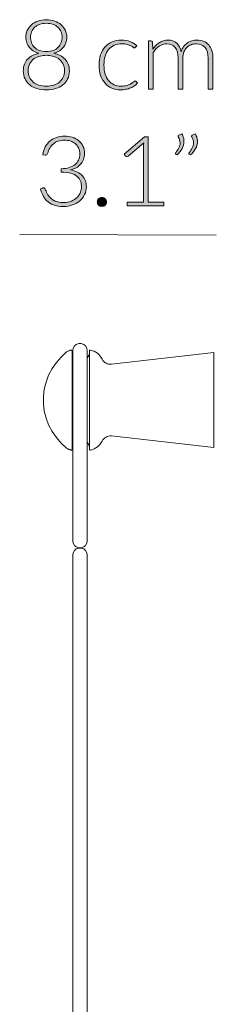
# Model space of a CAD drawing. Header units: inches. Extents: x 3.8 to 16.8, y -20.4 to -7.5.
# Tile 8 of 8: x 15.5 to 16.8, y -13.9 to -7.5. Entities that reach past the tile are written whole.
import ezdxf

# ---------------------------------------------------------------- set-up
doc = ezdxf.new("R2010")
doc.units = ezdxf.units.IN
doc.header["$MEASUREMENT"] = 0
doc.layers.add('Capa 1', color=7, linetype='Continuous')

# ---------------------------------------------------------------- blocks, each defined once
blk = doc.blocks.new('block 8')
at = {"layer": 'Capa 1'}
h = blk.add_hatch(color=250, dxfattribs=at)
h.dxf.hatch_style = 2
edge = h.paths.add_edge_path()
edge.add_spline(control_points=[(15.6504, -7.9425), (15.6282, -7.9425), (15.6078, -7.9396), (15.5894, -7.9339), (15.5709, -7.9282), (15.5551, -7.9199), (15.5419, -7.9091), (15.5287, -7.8983), (15.5184, -7.8853), (15.511, -7.87), (15.5036, -7.8547), (15.4999, -7.8376), (15.4999, -7.8185), (15.4999, -7.802), (15.5023, -7.7873), (15.5073, -7.7744), (15.5122, -7.7615), (15.5191, -7.7502), (15.528, -7.7407), (15.537, -7.7311), (15.5476, -7.7232), (15.5599, -7.7168), (15.5722, -7.7105), (15.5859, -7.7057), (15.6007, -7.7025), (15.5872, -7.6988), (15.5751, -7.6936), (15.5647, -7.687), (15.5542, -7.6804), (15.5454, -7.6726), (15.5383, -7.6635), (15.5312, -7.6544), (15.5258, -7.6443), (15.5222, -7.6331), (15.5184, -7.622), (15.5166, -7.6101), (15.5166, -7.5974), (15.5166, -7.5815), (15.5197, -7.5666), (15.5259, -7.5526), (15.5321, -7.5386), (15.541, -7.5264), (15.5526, -7.516), (15.5641, -7.5057), (15.5781, -7.4975), (15.5946, -7.4916), (15.6111, -7.4856), (15.6297, -7.4827), (15.6504, -7.4827), (15.6709, -7.4827), (15.6894, -7.4856), (15.7059, -7.4916), (15.7223, -7.4975), (15.7364, -7.5057), (15.7481, -7.516), (15.7598, -7.5264), (15.7687, -7.5386), (15.7749, -7.5526), (15.7812, -7.5666), (15.7843, -7.5815), (15.7843, -7.5974), (15.7843, -7.6101), (15.7824, -7.622), (15.7787, -7.6331), (15.775, -7.6443), (15.7695, -7.6544), (15.7623, -7.6635), (15.7551, -7.6726), (15.7463, -7.6804), (15.7358, -7.687), (15.7253, -7.6936), (15.7134, -7.6988), (15.6998, -7.7025), (15.7147, -7.7057), (15.7282, -7.7105), (15.7406, -7.7168), (15.7529, -7.7232), (15.7635, -7.7311), (15.7725, -7.7407), (15.7814, -7.7502), (15.7884, -7.7615), (15.7934, -7.7744), (15.7984, -7.7873), (15.8009, -7.802), (15.8009, -7.8185), (15.8009, -7.8376), (15.7972, -7.8547), (15.7898, -7.87), (15.7824, -7.8853), (15.7721, -7.8983), (15.7589, -7.9091), (15.7457, -7.9199), (15.7299, -7.9282), (15.7114, -7.9339), (15.693, -7.9396), (15.6727, -7.9425), (15.6504, -7.9425)], knot_values=[0, 0, 0, 0, 1, 1, 1, 2, 2, 2, 3, 3, 3, 4, 4, 4, 5, 5, 5, 6, 6, 6, 7, 7, 7, 8, 8, 8, 9, 9, 9, 10, 10, 10, 11, 11, 11, 12, 12, 12, 13, 13, 13, 14, 14, 14, 15, 15, 15, 16, 16, 16, 17, 17, 17, 18, 18, 18, 19, 19, 19, 20, 20, 20, 21, 21, 21, 22, 22, 22, 23, 23, 23, 24, 24, 24, 25, 25, 25, 26, 26, 26, 27, 27, 27, 28, 28, 28, 29, 29, 29, 30, 30, 30, 31, 31, 31, 32, 32, 32, 32], degree=3, periodic=1)
edge = h.paths.add_edge_path()
edge.add_spline(control_points=[(15.6504, -7.9183), (15.6681, -7.9183), (15.6842, -7.9159), (15.6987, -7.9111), (15.7132, -7.9064), (15.7257, -7.8996), (15.7362, -7.8908), (15.7466, -7.882), (15.7547, -7.8715), (15.7603, -7.8592), (15.766, -7.8469), (15.7689, -7.8333), (15.7689, -7.8182), (15.7689, -7.7985), (15.7652, -7.7821), (15.7577, -7.769), (15.7503, -7.7558), (15.7408, -7.7453), (15.7293, -7.7375), (15.7177, -7.7297), (15.705, -7.7241), (15.691, -7.7208), (15.677, -7.7175), (15.6635, -7.7159), (15.6504, -7.7159), (15.6373, -7.7159), (15.6238, -7.7175), (15.6098, -7.7208), (15.5959, -7.7241), (15.5831, -7.7297), (15.5716, -7.7375), (15.56, -7.7453), (15.5505, -7.7558), (15.5431, -7.769), (15.5357, -7.7821), (15.532, -7.7985), (15.532, -7.8182), (15.532, -7.8333), (15.5348, -7.8469), (15.5405, -7.8592), (15.5461, -7.8715), (15.5542, -7.882), (15.5645, -7.8908), (15.5749, -7.8996), (15.5874, -7.9064), (15.602, -7.9111), (15.6166, -7.9159), (15.6327, -7.9183), (15.6504, -7.9183)], knot_values=[0, 0, 0, 0, 1, 1, 1, 2, 2, 2, 3, 3, 3, 4, 4, 4, 5, 5, 5, 6, 6, 6, 7, 7, 7, 8, 8, 8, 9, 9, 9, 10, 10, 10, 11, 11, 11, 12, 12, 12, 13, 13, 13, 14, 14, 14, 15, 15, 15, 16, 16, 16, 16], degree=3, periodic=1)
edge = h.paths.add_edge_path()
edge.add_spline(control_points=[(15.6504, -7.6915), (15.6681, -7.6915), (15.6834, -7.6888), (15.6964, -7.6837), (15.7094, -7.6785), (15.7201, -7.6715), (15.7286, -7.6627), (15.7371, -7.6539), (15.7434, -7.6439), (15.7474, -7.6326), (15.7515, -7.6214), (15.7535, -7.6098), (15.7535, -7.5977), (15.7535, -7.5848), (15.7512, -7.5728), (15.7466, -7.5616), (15.742, -7.5505), (15.7353, -7.5408), (15.7265, -7.5326), (15.7177, -7.5243), (15.7068, -7.5179), (15.6941, -7.5132), (15.6814, -7.5085), (15.6668, -7.5062), (15.6504, -7.5062), (15.6341, -7.5062), (15.6194, -7.5085), (15.6066, -7.5132), (15.5937, -7.5179), (15.5829, -7.5243), (15.574, -7.5326), (15.5652, -7.5408), (15.5585, -7.5505), (15.5539, -7.5616), (15.5493, -7.5728), (15.547, -7.5848), (15.547, -7.5977), (15.547, -7.6098), (15.549, -7.6214), (15.5531, -7.6326), (15.5571, -7.6439), (15.5634, -7.6539), (15.5719, -7.6627), (15.5804, -7.6715), (15.5911, -7.6785), (15.6041, -7.6837), (15.6171, -7.6888), (15.6325, -7.6915), (15.6504, -7.6915)], knot_values=[0, 0, 0, 0, 1, 1, 1, 2, 2, 2, 3, 3, 3, 4, 4, 4, 5, 5, 5, 6, 6, 6, 7, 7, 7, 8, 8, 8, 9, 9, 9, 10, 10, 10, 11, 11, 11, 12, 12, 12, 13, 13, 13, 14, 14, 14, 15, 15, 15, 16, 16, 16, 16], degree=3, periodic=1)
h = blk.add_hatch(color=250, dxfattribs=at)
h.dxf.hatch_style = 2
edge = h.paths.add_edge_path()
edge.add_spline(control_points=[(16.2338, -7.6635), (16.2327, -7.6645), (16.2317, -7.6654), (16.2307, -7.6662), (16.2297, -7.6669), (16.2284, -7.6673), (16.2266, -7.6673), (16.2245, -7.6673), (16.2215, -7.6659), (16.2176, -7.663), (16.2138, -7.6601), (16.2088, -7.657), (16.2024, -7.6536), (16.1961, -7.6502), (16.1882, -7.6471), (16.1787, -7.6443), (16.1692, -7.6414), (16.1577, -7.6399), (16.1442, -7.6399), (16.1254, -7.6399), (16.1088, -7.6432), (16.0943, -7.6497), (16.0798, -7.6561), (16.0675, -7.6654), (16.0576, -7.6775), (16.0477, -7.6895), (16.0401, -7.7041), (16.0349, -7.7213), (16.0297, -7.7385), (16.027, -7.7577), (16.027, -7.7791), (16.027, -7.8014), (16.0297, -7.8211), (16.0351, -7.8382), (16.0404, -7.8554), (16.048, -7.8698), (16.0578, -7.8816), (16.0676, -7.8934), (16.0795, -7.9023), (16.0935, -7.9085), (16.1074, -7.9146), (16.1229, -7.9177), (16.1399, -7.9177), (16.1556, -7.9177), (16.1688, -7.9159), (16.1794, -7.9123), (16.19, -7.9087), (16.1987, -7.9047), (16.2055, -7.9005), (16.2124, -7.8963), (16.2179, -7.8924), (16.2219, -7.8888), (16.2259, -7.8852), (16.2292, -7.8833), (16.2316, -7.8833), (16.2344, -7.8833), (16.2366, -7.8844), (16.2381, -7.8865), (16.2381, -7.8865), (16.2466, -7.8967), (16.2466, -7.8967), (16.2416, -7.903), (16.2353, -7.909), (16.2276, -7.9145), (16.22, -7.92), (16.2114, -7.9248), (16.2018, -7.9288), (16.1922, -7.9328), (16.1818, -7.9359), (16.1705, -7.9382), (16.1593, -7.9404), (16.1476, -7.9415), (16.1353, -7.9415), (16.1146, -7.9415), (16.0957, -7.9378), (16.0786, -7.9305), (16.0614, -7.9232), (16.0467, -7.9126), (16.0344, -7.8988), (16.0221, -7.8849), (16.0125, -7.8679), (16.0056, -7.8478), (15.9987, -7.8276), (15.9953, -7.8048), (15.9953, -7.7791), (15.9953, -7.755), (15.9986, -7.733), (16.0051, -7.7131), (16.0117, -7.6931), (16.0212, -7.676), (16.0337, -7.6616), (16.0463, -7.6471), (16.0617, -7.636), (16.0799, -7.6281), (16.0981, -7.6201), (16.119, -7.6161), (16.1425, -7.6161), (16.1637, -7.6161), (16.1825, -7.6194), (16.199, -7.626), (16.2155, -7.6325), (16.2298, -7.6414), (16.242, -7.6527), (16.242, -7.6527), (16.2338, -7.6635), (16.2338, -7.6635)], knot_values=[0, 0, 0, 0, 1, 1, 1, 2, 2, 2, 3, 3, 3, 4, 4, 4, 5, 5, 5, 6, 6, 6, 7, 7, 7, 8, 8, 8, 9, 9, 9, 10, 10, 10, 11, 11, 11, 12, 12, 12, 13, 13, 13, 14, 14, 14, 15, 15, 15, 16, 16, 16, 17, 17, 17, 18, 18, 18, 19, 19, 19, 20, 20, 20, 21, 21, 21, 22, 22, 22, 23, 23, 23, 24, 24, 24, 25, 25, 25, 26, 26, 26, 27, 27, 27, 28, 28, 28, 29, 29, 29, 30, 30, 30, 31, 31, 31, 32, 32, 32, 33, 33, 33, 34, 34, 34, 35, 35, 35, 35], degree=3, periodic=1)
h = blk.add_hatch(color=250, dxfattribs=at)
h.dxf.hatch_style = 2
edge = h.paths.add_edge_path()
edge.add_spline(control_points=[(16.3173, -7.9374), (16.3173, -7.9374), (16.3173, -7.6212), (16.3173, -7.6212), (16.3173, -7.6212), (16.3343, -7.6212), (16.3343, -7.6212), (16.34, -7.6212), (16.3432, -7.6239), (16.3441, -7.6292), (16.3441, -7.6292), (16.347, -7.6749), (16.347, -7.6749), (16.3534, -7.6662), (16.3601, -7.6583), (16.3673, -7.6511), (16.3745, -7.6439), (16.3822, -7.6377), (16.3904, -7.6325), (16.3986, -7.6273), (16.4073, -7.6233), (16.4166, -7.6204), (16.4259, -7.6176), (16.4356, -7.6161), (16.4459, -7.6161), (16.4697, -7.6161), (16.4886, -7.6229), (16.5028, -7.6363), (16.517, -7.6498), (16.5266, -7.6684), (16.5316, -7.6924), (16.5355, -7.6793), (16.541, -7.6679), (16.5481, -7.6584), (16.5552, -7.6489), (16.5633, -7.641), (16.5724, -7.6347), (16.5816, -7.6285), (16.5915, -7.6238), (16.6023, -7.6207), (16.6131, -7.6177), (16.6242, -7.6161), (16.6355, -7.6161), (16.6516, -7.6161), (16.6661, -7.6187), (16.6789, -7.6239), (16.6918, -7.6291), (16.7028, -7.6368), (16.7118, -7.6469), (16.7208, -7.6571), (16.7277, -7.6696), (16.7325, -7.6845), (16.7373, -7.6993), (16.7397, -7.7162), (16.7397, -7.7353), (16.7397, -7.7353), (16.7397, -7.9374), (16.7397, -7.9374), (16.7397, -7.9374), (16.7086, -7.9374), (16.7086, -7.9374), (16.7086, -7.9374), (16.7086, -7.7353), (16.7086, -7.7353), (16.7086, -7.7044), (16.7018, -7.6808), (16.688, -7.6646), (16.6743, -7.6484), (16.6546, -7.6403), (16.6291, -7.6403), (16.6178, -7.6403), (16.6069, -7.6423), (16.5965, -7.6463), (16.5862, -7.6504), (16.577, -7.6563), (16.5691, -7.6643), (16.5611, -7.6722), (16.5548, -7.6821), (16.5501, -7.694), (16.5454, -7.7059), (16.5431, -7.7196), (16.5431, -7.7353), (16.5431, -7.7353), (16.5431, -7.9374), (16.5431, -7.9374), (16.5431, -7.9374), (16.512, -7.9374), (16.512, -7.9374), (16.512, -7.9374), (16.512, -7.7353), (16.512, -7.7353), (16.512, -7.7046), (16.5056, -7.681), (16.493, -7.6648), (16.4803, -7.6484), (16.4619, -7.6403), (16.4377, -7.6403), (16.42, -7.6403), (16.4036, -7.6454), (16.3886, -7.6557), (16.3735, -7.666), (16.3601, -7.6802), (16.3484, -7.6984), (16.3484, -7.6984), (16.3484, -7.9374), (16.3484, -7.9374), (16.3484, -7.9374), (16.3173, -7.9374), (16.3173, -7.9374)], knot_values=[0, 0, 0, 0, 1, 1, 1, 2, 2, 2, 3, 3, 3, 4, 4, 4, 5, 5, 5, 6, 6, 6, 7, 7, 7, 8, 8, 8, 9, 9, 9, 10, 10, 10, 11, 11, 11, 12, 12, 12, 13, 13, 13, 14, 14, 14, 15, 15, 15, 16, 16, 16, 17, 17, 17, 18, 18, 18, 19, 19, 19, 20, 20, 20, 21, 21, 21, 22, 22, 22, 23, 23, 23, 24, 24, 24, 25, 25, 25, 26, 26, 26, 27, 27, 27, 28, 28, 28, 29, 29, 29, 30, 30, 30, 31, 31, 31, 32, 32, 32, 33, 33, 33, 34, 34, 34, 35, 35, 35, 36, 36, 36, 36], degree=3, periodic=1)
h = blk.add_hatch(color=250, dxfattribs=at)
h.dxf.hatch_style = 2
edge = h.paths.add_edge_path()
edge.add_spline(control_points=[(15.7703, -8.2453), (15.788, -8.2453), (15.8047, -8.2477), (15.8204, -8.2524), (15.8361, -8.2572), (15.8499, -8.2643), (15.8618, -8.2739), (15.8738, -8.2834), (15.8832, -8.2953), (15.8901, -8.3095), (15.8971, -8.3237), (15.9006, -8.3401), (15.9006, -8.3587), (15.9006, -8.3733), (15.8982, -8.3865), (15.8935, -8.3982), (15.8888, -8.41), (15.8824, -8.4203), (15.8742, -8.4293), (15.866, -8.4381), (15.8564, -8.4456), (15.8453, -8.4516), (15.8341, -8.4577), (15.822, -8.4623), (15.8089, -8.4655), (15.843, -8.4716), (15.8687, -8.4844), (15.886, -8.5037), (15.9033, -8.5231), (15.912, -8.5474), (15.912, -8.5764), (15.912, -8.5948), (15.9082, -8.6119), (15.9006, -8.6277), (15.8929, -8.6435), (15.8824, -8.6571), (15.8691, -8.6685), (15.8558, -8.68), (15.8401, -8.6889), (15.822, -8.6954), (15.8039, -8.7018), (15.7843, -8.705), (15.7631, -8.705), (15.7367, -8.705), (15.7147, -8.7016), (15.6972, -8.6947), (15.6796, -8.6878), (15.6652, -8.6789), (15.6538, -8.6679), (15.6425, -8.6569), (15.6336, -8.6445), (15.6273, -8.6309), (15.621, -8.6172), (15.6159, -8.6036), (15.6119, -8.59), (15.6119, -8.59), (15.6244, -8.5849), (15.6244, -8.5849), (15.627, -8.5839), (15.6295, -8.5834), (15.6319, -8.5834), (15.6343, -8.5834), (15.6366, -8.5839), (15.6388, -8.5849), (15.6409, -8.586), (15.6426, -8.588), (15.6437, -8.591), (15.6437, -8.591), (15.646, -8.5973), (15.646, -8.5973), (15.6473, -8.6011), (15.6491, -8.6058), (15.6516, -8.6115), (15.6539, -8.6171), (15.657, -8.6229), (15.6609, -8.6289), (15.6647, -8.635), (15.6694, -8.641), (15.6751, -8.6471), (15.6808, -8.6531), (15.6877, -8.6585), (15.6959, -8.6632), (15.7041, -8.668), (15.7137, -8.6719), (15.7247, -8.6749), (15.7357, -8.6778), (15.7484, -8.6793), (15.7628, -8.6793), (15.7824, -8.6793), (15.7996, -8.6761), (15.8143, -8.6698), (15.829, -8.6634), (15.8414, -8.6553), (15.8513, -8.6455), (15.8612, -8.6356), (15.8687, -8.6246), (15.8736, -8.6124), (15.8785, -8.6002), (15.8809, -8.5884), (15.8809, -8.577), (15.8809, -8.5632), (15.8787, -8.5504), (15.8742, -8.5385), (15.8697, -8.5267), (15.8623, -8.5164), (15.8518, -8.5079), (15.8413, -8.4993), (15.8275, -8.4925), (15.8104, -8.4875), (15.7933, -8.4826), (15.7722, -8.4801), (15.7471, -8.4801), (15.7471, -8.4801), (15.7471, -8.4582), (15.7471, -8.4582), (15.7672, -8.4577), (15.7848, -8.4551), (15.8001, -8.4504), (15.8154, -8.4456), (15.8281, -8.4391), (15.8384, -8.4308), (15.8486, -8.4226), (15.8564, -8.4127), (15.8616, -8.4013), (15.8668, -8.3898), (15.8695, -8.3772), (15.8695, -8.3635), (15.8695, -8.3476), (15.8667, -8.3338), (15.8613, -8.3221), (15.8558, -8.3105), (15.8485, -8.3009), (15.8394, -8.2932), (15.8302, -8.2856), (15.8195, -8.28), (15.8073, -8.2764), (15.7951, -8.2728), (15.7823, -8.271), (15.769, -8.271), (15.7544, -8.271), (15.741, -8.2731), (15.7288, -8.2774), (15.7165, -8.2816), (15.7057, -8.2875), (15.6964, -8.2951), (15.687, -8.3028), (15.6791, -8.3119), (15.6728, -8.3226), (15.6665, -8.3333), (15.6618, -8.3453), (15.6588, -8.3584), (15.657, -8.3658), (15.653, -8.3695), (15.6466, -8.3695), (15.6451, -8.3695), (15.6439, -8.3694), (15.643, -8.3692), (15.643, -8.3692), (15.627, -8.3667), (15.627, -8.3667), (15.6298, -8.3474), (15.6353, -8.3302), (15.6434, -8.3152), (15.6514, -8.3001), (15.6617, -8.2874), (15.6741, -8.277), (15.6866, -8.2667), (15.701, -8.2588), (15.7173, -8.2534), (15.7337, -8.248), (15.7514, -8.2453), (15.7703, -8.2453)], knot_values=[0, 0, 0, 0, 1, 1, 1, 2, 2, 2, 3, 3, 3, 4, 4, 4, 5, 5, 5, 6, 6, 6, 7, 7, 7, 8, 8, 8, 9, 9, 9, 10, 10, 10, 11, 11, 11, 12, 12, 12, 13, 13, 13, 14, 14, 14, 15, 15, 15, 16, 16, 16, 17, 17, 17, 18, 18, 18, 19, 19, 19, 20, 20, 20, 21, 21, 21, 22, 22, 22, 23, 23, 23, 24, 24, 24, 25, 25, 25, 26, 26, 26, 27, 27, 27, 28, 28, 28, 29, 29, 29, 30, 30, 30, 31, 31, 31, 32, 32, 32, 33, 33, 33, 34, 34, 34, 35, 35, 35, 36, 36, 36, 37, 37, 37, 38, 38, 38, 39, 39, 39, 40, 40, 40, 41, 41, 41, 42, 42, 42, 43, 43, 43, 44, 44, 44, 45, 45, 45, 46, 46, 46, 47, 47, 47, 48, 48, 48, 49, 49, 49, 50, 50, 50, 51, 51, 51, 52, 52, 52, 53, 53, 53, 54, 54, 54, 55, 55, 55, 56, 56, 56, 57, 57, 57, 57], degree=3, periodic=1)
h = blk.add_hatch(color=250, dxfattribs=at)
h.dxf.hatch_style = 2
edge = h.paths.add_edge_path()
edge.add_spline(control_points=[(16.5367, -8.2306), (16.5415, -8.2387), (16.5449, -8.2467), (16.5471, -8.2547), (16.5493, -8.2626), (16.5504, -8.2706), (16.5504, -8.2786), (16.5504, -8.2951), (16.5462, -8.3111), (16.538, -8.3263), (16.5297, -8.3415), (16.5189, -8.3554), (16.5056, -8.3679), (16.5056, -8.3679), (16.4964, -8.3622), (16.4964, -8.3622), (16.4949, -8.3609), (16.4941, -8.3595), (16.4941, -8.3577), (16.4941, -8.356), (16.4948, -8.3546), (16.4961, -8.3533), (16.5044, -8.3427), (16.5112, -8.3321), (16.5167, -8.3214), (16.5221, -8.3107), (16.5249, -8.2996), (16.5249, -8.2882), (16.5249, -8.2759), (16.5211, -8.2633), (16.5134, -8.2503), (16.5123, -8.2487), (16.5118, -8.247), (16.5118, -8.2453), (16.5118, -8.2423), (16.5134, -8.2402), (16.5167, -8.2389), (16.5167, -8.2389), (16.5367, -8.2306), (16.5367, -8.2306)], knot_values=[0, 0, 0, 0, 1, 1, 1, 2, 2, 2, 3, 3, 3, 4, 4, 4, 5, 5, 5, 6, 6, 6, 7, 7, 7, 8, 8, 8, 9, 9, 9, 10, 10, 10, 11, 11, 11, 12, 12, 12, 13, 13, 13, 13], degree=3, periodic=1)
edge = h.paths.add_edge_path()
edge.add_spline(control_points=[(16.6247, -8.2306), (16.6295, -8.2387), (16.633, -8.2467), (16.6352, -8.2547), (16.6373, -8.2626), (16.6384, -8.2706), (16.6384, -8.2786), (16.6384, -8.2951), (16.6343, -8.3111), (16.626, -8.3263), (16.6177, -8.3415), (16.6069, -8.3554), (16.5936, -8.3679), (16.5936, -8.3679), (16.5844, -8.3622), (16.5844, -8.3622), (16.5829, -8.3609), (16.5821, -8.3595), (16.5821, -8.3577), (16.5821, -8.356), (16.5828, -8.3546), (16.5841, -8.3533), (16.5924, -8.3427), (16.5993, -8.3321), (16.6047, -8.3214), (16.6101, -8.3107), (16.6129, -8.2996), (16.6129, -8.2882), (16.6129, -8.2759), (16.6091, -8.2633), (16.6014, -8.2503), (16.6003, -8.2487), (16.5998, -8.247), (16.5998, -8.2453), (16.5998, -8.2423), (16.6014, -8.2402), (16.6047, -8.2389), (16.6047, -8.2389), (16.6247, -8.2306), (16.6247, -8.2306)], knot_values=[0, 0, 0, 0, 1, 1, 1, 2, 2, 2, 3, 3, 3, 4, 4, 4, 5, 5, 5, 6, 6, 6, 7, 7, 7, 8, 8, 8, 9, 9, 9, 10, 10, 10, 11, 11, 11, 12, 12, 12, 13, 13, 13, 13], degree=3, periodic=1)
h = blk.add_hatch(color=250, dxfattribs=at)
h.dxf.hatch_style = 2
edge = h.paths.add_edge_path()
edge.add_spline(control_points=[(16.1796, -8.6767), (16.1796, -8.6767), (16.286, -8.6767), (16.286, -8.6767), (16.286, -8.6767), (16.286, -8.3117), (16.286, -8.3117), (16.286, -8.3045), (16.2863, -8.2969), (16.287, -8.2888), (16.287, -8.2888), (16.1849, -8.3769), (16.1849, -8.3769), (16.1827, -8.3788), (16.1801, -8.3798), (16.177, -8.3798), (16.1733, -8.3798), (16.1705, -8.3785), (16.1685, -8.376), (16.1685, -8.376), (16.159, -8.3632), (16.159, -8.3632), (16.159, -8.3632), (16.2929, -8.2485), (16.2929, -8.2485), (16.2929, -8.2485), (16.3171, -8.2485), (16.3171, -8.2485), (16.3171, -8.2485), (16.3171, -8.6767), (16.3171, -8.6767), (16.3171, -8.6767), (16.4182, -8.6767), (16.4182, -8.6767), (16.4182, -8.6767), (16.4182, -8.7), (16.4182, -8.7), (16.4182, -8.7), (16.1796, -8.7), (16.1796, -8.7), (16.1796, -8.7), (16.1796, -8.6767), (16.1796, -8.6767)], knot_values=[0, 0, 0, 0, 1, 1, 1, 2, 2, 2, 3, 3, 3, 4, 4, 4, 5, 5, 5, 6, 6, 6, 7, 7, 7, 8, 8, 8, 9, 9, 9, 10, 10, 10, 11, 11, 11, 12, 12, 12, 13, 13, 13, 14, 14, 14, 14], degree=3, periodic=1)
h = blk.add_hatch(color=250, dxfattribs=at)
h.dxf.hatch_style = 2
edge = h.paths.add_edge_path()
edge.add_spline(control_points=[(15.9837, -8.6755), (15.9837, -8.6715), (15.9844, -8.6677), (15.986, -8.6641), (15.9875, -8.6605), (15.9896, -8.6573), (15.9923, -8.6547), (15.9951, -8.652), (15.9982, -8.6499), (16.0018, -8.6483), (16.0054, -8.6467), (16.0094, -8.6459), (16.0138, -8.6459), (16.0179, -8.6459), (16.0218, -8.6467), (16.0256, -8.6483), (16.0293, -8.6499), (16.0325, -8.652), (16.0352, -8.6547), (16.0379, -8.6573), (16.0401, -8.6605), (16.0417, -8.6641), (16.0434, -8.6677), (16.0442, -8.6715), (16.0442, -8.6755), (16.0442, -8.6797), (16.0434, -8.6836), (16.0417, -8.6871), (16.0401, -8.6906), (16.0379, -8.6937), (16.0352, -8.6963), (16.0325, -8.699), (16.0293, -8.701), (16.0256, -8.7025), (16.0218, -8.704), (16.0179, -8.7047), (16.0138, -8.7047), (16.0053, -8.7047), (15.9981, -8.7019), (15.9923, -8.6963), (15.9866, -8.6907), (15.9837, -8.6837), (15.9837, -8.6755)], knot_values=[0, 0, 0, 0, 1, 1, 1, 2, 2, 2, 3, 3, 3, 4, 4, 4, 5, 5, 5, 6, 6, 6, 7, 7, 7, 8, 8, 8, 9, 9, 9, 10, 10, 10, 11, 11, 11, 12, 12, 12, 13, 13, 13, 14, 14, 14, 14], degree=3, periodic=1)
at = {"layer": 'Capa 1', "lineweight": 0}
for points, knots in [([(15.6504, -7.9425), (15.6282, -7.9425), (15.6078, -7.9396), (15.5894, -7.9339), (15.5709, -7.9282), (15.5551, -7.9199), (15.5419, -7.9091), (15.5287, -7.8983), (15.5184, -7.8853), (15.511, -7.87), (15.5036, -7.8547), (15.4999, -7.8376), (15.4999, -7.8185), (15.4999, -7.802), (15.5023, -7.7873), (15.5073, -7.7744), (15.5122, -7.7615), (15.5191, -7.7502), (15.528, -7.7407), (15.537, -7.7311), (15.5476, -7.7232), (15.5599, -7.7168), (15.5722, -7.7105), (15.5859, -7.7057), (15.6007, -7.7025), (15.5872, -7.6988), (15.5751, -7.6936), (15.5647, -7.687), (15.5542, -7.6804), (15.5454, -7.6726), (15.5383, -7.6635), (15.5312, -7.6544), (15.5258, -7.6443), (15.5222, -7.6331), (15.5184, -7.622), (15.5166, -7.6101), (15.5166, -7.5974), (15.5166, -7.5815), (15.5197, -7.5666), (15.5259, -7.5526), (15.5321, -7.5386), (15.541, -7.5264), (15.5526, -7.516), (15.5641, -7.5057), (15.5781, -7.4975), (15.5946, -7.4916), (15.6111, -7.4856), (15.6297, -7.4827), (15.6504, -7.4827), (15.6709, -7.4827), (15.6894, -7.4856), (15.7059, -7.4916), (15.7223, -7.4975), (15.7364, -7.5057), (15.7481, -7.516), (15.7598, -7.5264), (15.7687, -7.5386), (15.7749, -7.5526), (15.7812, -7.5666), (15.7843, -7.5815), (15.7843, -7.5974), (15.7843, -7.6101), (15.7824, -7.622), (15.7787, -7.6331), (15.775, -7.6443), (15.7695, -7.6544), (15.7623, -7.6635), (15.7551, -7.6726), (15.7463, -7.6804), (15.7358, -7.687), (15.7253, -7.6936), (15.7134, -7.6988), (15.6998, -7.7025), (15.7147, -7.7057), (15.7282, -7.7105), (15.7406, -7.7168), (15.7529, -7.7232), (15.7635, -7.7311), (15.7725, -7.7407), (15.7814, -7.7502), (15.7884, -7.7615), (15.7934, -7.7744), (15.7984, -7.7873), (15.8009, -7.802), (15.8009, -7.8185), (15.8009, -7.8376), (15.7972, -7.8547), (15.7898, -7.87), (15.7824, -7.8853), (15.7721, -7.8983), (15.7589, -7.9091), (15.7457, -7.9199), (15.7299, -7.9282), (15.7114, -7.9339), (15.693, -7.9396), (15.6727, -7.9425), (15.6504, -7.9425)], [0, 0, 0, 0, 1, 1, 1, 2, 2, 2, 3, 3, 3, 4, 4, 4, 5, 5, 5, 6, 6, 6, 7, 7, 7, 8, 8, 8, 9, 9, 9, 10, 10, 10, 11, 11, 11, 12, 12, 12, 13, 13, 13, 14, 14, 14, 15, 15, 15, 16, 16, 16, 17, 17, 17, 18, 18, 18, 19, 19, 19, 20, 20, 20, 21, 21, 21, 22, 22, 22, 23, 23, 23, 24, 24, 24, 25, 25, 25, 26, 26, 26, 27, 27, 27, 28, 28, 28, 29, 29, 29, 30, 30, 30, 31, 31, 31, 32, 32, 32, 32]), ([(15.6504, -7.6915), (15.6681, -7.6915), (15.6834, -7.6888), (15.6964, -7.6837), (15.7094, -7.6785), (15.7201, -7.6715), (15.7286, -7.6627), (15.7371, -7.6539), (15.7434, -7.6439), (15.7474, -7.6326), (15.7515, -7.6214), (15.7535, -7.6098), (15.7535, -7.5977), (15.7535, -7.5848), (15.7512, -7.5728), (15.7466, -7.5616), (15.742, -7.5505), (15.7353, -7.5408), (15.7265, -7.5326), (15.7177, -7.5243), (15.7068, -7.5179), (15.6941, -7.5132), (15.6814, -7.5085), (15.6668, -7.5062), (15.6504, -7.5062), (15.6341, -7.5062), (15.6194, -7.5085), (15.6066, -7.5132), (15.5937, -7.5179), (15.5829, -7.5243), (15.574, -7.5326), (15.5652, -7.5408), (15.5585, -7.5505), (15.5539, -7.5616), (15.5493, -7.5728), (15.547, -7.5848), (15.547, -7.5977), (15.547, -7.6098), (15.549, -7.6214), (15.5531, -7.6326), (15.5571, -7.6439), (15.5634, -7.6539), (15.5719, -7.6627), (15.5804, -7.6715), (15.5911, -7.6785), (15.6041, -7.6837), (15.6171, -7.6888), (15.6325, -7.6915), (15.6504, -7.6915)], [0, 0, 0, 0, 1, 1, 1, 2, 2, 2, 3, 3, 3, 4, 4, 4, 5, 5, 5, 6, 6, 6, 7, 7, 7, 8, 8, 8, 9, 9, 9, 10, 10, 10, 11, 11, 11, 12, 12, 12, 13, 13, 13, 14, 14, 14, 15, 15, 15, 16, 16, 16, 16]), ([(16.2338, -7.6635), (16.2327, -7.6645), (16.2317, -7.6654), (16.2307, -7.6662), (16.2297, -7.6669), (16.2284, -7.6673), (16.2266, -7.6673), (16.2245, -7.6673), (16.2215, -7.6659), (16.2176, -7.663), (16.2138, -7.6601), (16.2088, -7.657), (16.2024, -7.6536), (16.1961, -7.6502), (16.1882, -7.6471), (16.1787, -7.6443), (16.1692, -7.6414), (16.1577, -7.6399), (16.1442, -7.6399), (16.1254, -7.6399), (16.1088, -7.6432), (16.0943, -7.6497), (16.0798, -7.6561), (16.0675, -7.6654), (16.0576, -7.6775), (16.0477, -7.6895), (16.0401, -7.7041), (16.0349, -7.7213), (16.0297, -7.7385), (16.027, -7.7577), (16.027, -7.7791), (16.027, -7.8014), (16.0297, -7.8211), (16.0351, -7.8382), (16.0404, -7.8554), (16.048, -7.8698), (16.0578, -7.8816), (16.0676, -7.8934), (16.0795, -7.9023), (16.0935, -7.9085), (16.1074, -7.9146), (16.1229, -7.9177), (16.1399, -7.9177), (16.1556, -7.9177), (16.1688, -7.9159), (16.1794, -7.9123), (16.19, -7.9087), (16.1987, -7.9047), (16.2055, -7.9005), (16.2124, -7.8963), (16.2179, -7.8924), (16.2219, -7.8888), (16.2259, -7.8852), (16.2292, -7.8833), (16.2316, -7.8833), (16.2344, -7.8833), (16.2366, -7.8844), (16.2381, -7.8865), (16.2381, -7.8865), (16.2466, -7.8967), (16.2466, -7.8967), (16.2416, -7.903), (16.2353, -7.909), (16.2276, -7.9145), (16.22, -7.92), (16.2114, -7.9248), (16.2018, -7.9288), (16.1922, -7.9328), (16.1818, -7.9359), (16.1705, -7.9382), (16.1593, -7.9404), (16.1476, -7.9415), (16.1353, -7.9415), (16.1146, -7.9415), (16.0957, -7.9378), (16.0786, -7.9305), (16.0614, -7.9232), (16.0467, -7.9126), (16.0344, -7.8988), (16.0221, -7.8849), (16.0125, -7.8679), (16.0056, -7.8478), (15.9987, -7.8276), (15.9953, -7.8048), (15.9953, -7.7791), (15.9953, -7.755), (15.9986, -7.733), (16.0051, -7.7131), (16.0117, -7.6931), (16.0212, -7.676), (16.0337, -7.6616), (16.0463, -7.6471), (16.0617, -7.636), (16.0799, -7.6281), (16.0981, -7.6201), (16.119, -7.6161), (16.1425, -7.6161), (16.1637, -7.6161), (16.1825, -7.6194), (16.199, -7.626), (16.2155, -7.6325), (16.2298, -7.6414), (16.242, -7.6527), (16.242, -7.6527), (16.2338, -7.6635), (16.2338, -7.6635)], [0, 0, 0, 0, 1, 1, 1, 2, 2, 2, 3, 3, 3, 4, 4, 4, 5, 5, 5, 6, 6, 6, 7, 7, 7, 8, 8, 8, 9, 9, 9, 10, 10, 10, 11, 11, 11, 12, 12, 12, 13, 13, 13, 14, 14, 14, 15, 15, 15, 16, 16, 16, 17, 17, 17, 18, 18, 18, 19, 19, 19, 20, 20, 20, 21, 21, 21, 22, 22, 22, 23, 23, 23, 24, 24, 24, 25, 25, 25, 26, 26, 26, 27, 27, 27, 28, 28, 28, 29, 29, 29, 30, 30, 30, 31, 31, 31, 32, 32, 32, 33, 33, 33, 34, 34, 34, 35, 35, 35, 35]), ([(16.3173, -7.9374), (16.3173, -7.9374), (16.3173, -7.6212), (16.3173, -7.6212), (16.3173, -7.6212), (16.3343, -7.6212), (16.3343, -7.6212), (16.34, -7.6212), (16.3432, -7.6239), (16.3441, -7.6292), (16.3441, -7.6292), (16.347, -7.6749), (16.347, -7.6749), (16.3534, -7.6662), (16.3601, -7.6583), (16.3673, -7.6511), (16.3745, -7.6439), (16.3822, -7.6377), (16.3904, -7.6325), (16.3986, -7.6273), (16.4073, -7.6233), (16.4166, -7.6204), (16.4259, -7.6176), (16.4356, -7.6161), (16.4459, -7.6161), (16.4697, -7.6161), (16.4886, -7.6229), (16.5028, -7.6363), (16.517, -7.6498), (16.5266, -7.6684), (16.5316, -7.6924), (16.5355, -7.6793), (16.541, -7.6679), (16.5481, -7.6584), (16.5552, -7.6489), (16.5633, -7.641), (16.5724, -7.6347), (16.5816, -7.6285), (16.5915, -7.6238), (16.6023, -7.6207), (16.6131, -7.6177), (16.6242, -7.6161), (16.6355, -7.6161), (16.6516, -7.6161), (16.6661, -7.6187), (16.6789, -7.6239), (16.6918, -7.6291), (16.7028, -7.6368), (16.7118, -7.6469), (16.7208, -7.6571), (16.7277, -7.6696), (16.7325, -7.6845), (16.7373, -7.6993), (16.7397, -7.7162), (16.7397, -7.7353), (16.7397, -7.7353), (16.7397, -7.9374), (16.7397, -7.9374), (16.7397, -7.9374), (16.7086, -7.9374), (16.7086, -7.9374), (16.7086, -7.9374), (16.7086, -7.7353), (16.7086, -7.7353), (16.7086, -7.7044), (16.7018, -7.6808), (16.688, -7.6646), (16.6743, -7.6484), (16.6546, -7.6403), (16.6291, -7.6403), (16.6178, -7.6403), (16.6069, -7.6423), (16.5965, -7.6463), (16.5862, -7.6504), (16.577, -7.6563), (16.5691, -7.6643), (16.5611, -7.6722), (16.5548, -7.6821), (16.5501, -7.694), (16.5454, -7.7059), (16.5431, -7.7196), (16.5431, -7.7353), (16.5431, -7.7353), (16.5431, -7.9374), (16.5431, -7.9374), (16.5431, -7.9374), (16.512, -7.9374), (16.512, -7.9374), (16.512, -7.9374), (16.512, -7.7353), (16.512, -7.7353), (16.512, -7.7046), (16.5056, -7.681), (16.493, -7.6648), (16.4803, -7.6484), (16.4619, -7.6403), (16.4377, -7.6403), (16.42, -7.6403), (16.4036, -7.6454), (16.3886, -7.6557), (16.3735, -7.666), (16.3601, -7.6802), (16.3484, -7.6984), (16.3484, -7.6984), (16.3484, -7.9374), (16.3484, -7.9374), (16.3484, -7.9374), (16.3173, -7.9374), (16.3173, -7.9374)], [0, 0, 0, 0, 1, 1, 1, 2, 2, 2, 3, 3, 3, 4, 4, 4, 5, 5, 5, 6, 6, 6, 7, 7, 7, 8, 8, 8, 9, 9, 9, 10, 10, 10, 11, 11, 11, 12, 12, 12, 13, 13, 13, 14, 14, 14, 15, 15, 15, 16, 16, 16, 17, 17, 17, 18, 18, 18, 19, 19, 19, 20, 20, 20, 21, 21, 21, 22, 22, 22, 23, 23, 23, 24, 24, 24, 25, 25, 25, 26, 26, 26, 27, 27, 27, 28, 28, 28, 29, 29, 29, 30, 30, 30, 31, 31, 31, 32, 32, 32, 33, 33, 33, 34, 34, 34, 35, 35, 35, 36, 36, 36, 36]), ([(15.6504, -7.9183), (15.6681, -7.9183), (15.6842, -7.9159), (15.6987, -7.9111), (15.7132, -7.9064), (15.7257, -7.8996), (15.7362, -7.8908), (15.7466, -7.882), (15.7547, -7.8715), (15.7603, -7.8592), (15.766, -7.8469), (15.7689, -7.8333), (15.7689, -7.8182), (15.7689, -7.7985), (15.7652, -7.7821), (15.7577, -7.769), (15.7503, -7.7558), (15.7408, -7.7453), (15.7293, -7.7375), (15.7177, -7.7297), (15.705, -7.7241), (15.691, -7.7208), (15.677, -7.7175), (15.6635, -7.7159), (15.6504, -7.7159), (15.6373, -7.7159), (15.6238, -7.7175), (15.6098, -7.7208), (15.5959, -7.7241), (15.5831, -7.7297), (15.5716, -7.7375), (15.56, -7.7453), (15.5505, -7.7558), (15.5431, -7.769), (15.5357, -7.7821), (15.532, -7.7985), (15.532, -7.8182), (15.532, -7.8333), (15.5348, -7.8469), (15.5405, -7.8592), (15.5461, -7.8715), (15.5542, -7.882), (15.5645, -7.8908), (15.5749, -7.8996), (15.5874, -7.9064), (15.602, -7.9111), (15.6166, -7.9159), (15.6327, -7.9183), (15.6504, -7.9183)], [0, 0, 0, 0, 1, 1, 1, 2, 2, 2, 3, 3, 3, 4, 4, 4, 5, 5, 5, 6, 6, 6, 7, 7, 7, 8, 8, 8, 9, 9, 9, 10, 10, 10, 11, 11, 11, 12, 12, 12, 13, 13, 13, 14, 14, 14, 15, 15, 15, 16, 16, 16, 16]), ([(15.7703, -8.2453), (15.788, -8.2453), (15.8047, -8.2477), (15.8204, -8.2524), (15.8361, -8.2572), (15.8499, -8.2643), (15.8618, -8.2739), (15.8738, -8.2834), (15.8832, -8.2953), (15.8901, -8.3095), (15.8971, -8.3237), (15.9006, -8.3401), (15.9006, -8.3587), (15.9006, -8.3733), (15.8982, -8.3865), (15.8935, -8.3982), (15.8888, -8.41), (15.8824, -8.4203), (15.8742, -8.4293), (15.866, -8.4381), (15.8564, -8.4456), (15.8453, -8.4516), (15.8341, -8.4577), (15.822, -8.4623), (15.8089, -8.4655), (15.843, -8.4716), (15.8687, -8.4844), (15.886, -8.5037), (15.9033, -8.5231), (15.912, -8.5474), (15.912, -8.5764), (15.912, -8.5948), (15.9082, -8.6119), (15.9006, -8.6277), (15.8929, -8.6435), (15.8824, -8.6571), (15.8691, -8.6685), (15.8558, -8.68), (15.8401, -8.6889), (15.822, -8.6954), (15.8039, -8.7018), (15.7843, -8.705), (15.7631, -8.705), (15.7367, -8.705), (15.7147, -8.7016), (15.6972, -8.6947), (15.6796, -8.6878), (15.6652, -8.6789), (15.6538, -8.6679), (15.6425, -8.6569), (15.6336, -8.6445), (15.6273, -8.6309), (15.621, -8.6172), (15.6159, -8.6036), (15.6119, -8.59), (15.6119, -8.59), (15.6244, -8.5849), (15.6244, -8.5849), (15.627, -8.5839), (15.6295, -8.5834), (15.6319, -8.5834), (15.6343, -8.5834), (15.6366, -8.5839), (15.6388, -8.5849), (15.6409, -8.586), (15.6426, -8.588), (15.6437, -8.591), (15.6437, -8.591), (15.646, -8.5973), (15.646, -8.5973), (15.6473, -8.6011), (15.6491, -8.6058), (15.6516, -8.6115), (15.6539, -8.6171), (15.657, -8.6229), (15.6609, -8.6289), (15.6647, -8.635), (15.6694, -8.641), (15.6751, -8.6471), (15.6808, -8.6531), (15.6877, -8.6585), (15.6959, -8.6632), (15.7041, -8.668), (15.7137, -8.6719), (15.7247, -8.6749), (15.7357, -8.6778), (15.7484, -8.6793), (15.7628, -8.6793), (15.7824, -8.6793), (15.7996, -8.6761), (15.8143, -8.6698), (15.829, -8.6634), (15.8414, -8.6553), (15.8513, -8.6455), (15.8612, -8.6356), (15.8687, -8.6246), (15.8736, -8.6124), (15.8785, -8.6002), (15.8809, -8.5884), (15.8809, -8.577), (15.8809, -8.5632), (15.8787, -8.5504), (15.8742, -8.5385), (15.8697, -8.5267), (15.8623, -8.5164), (15.8518, -8.5079), (15.8413, -8.4993), (15.8275, -8.4925), (15.8104, -8.4875), (15.7933, -8.4826), (15.7722, -8.4801), (15.7471, -8.4801), (15.7471, -8.4801), (15.7471, -8.4582), (15.7471, -8.4582), (15.7672, -8.4577), (15.7848, -8.4551), (15.8001, -8.4504), (15.8154, -8.4456), (15.8281, -8.4391), (15.8384, -8.4308), (15.8486, -8.4226), (15.8564, -8.4127), (15.8616, -8.4013), (15.8668, -8.3898), (15.8695, -8.3772), (15.8695, -8.3635), (15.8695, -8.3476), (15.8667, -8.3338), (15.8613, -8.3221), (15.8558, -8.3105), (15.8485, -8.3009), (15.8394, -8.2932), (15.8302, -8.2856), (15.8195, -8.28), (15.8073, -8.2764), (15.7951, -8.2728), (15.7823, -8.271), (15.769, -8.271), (15.7544, -8.271), (15.741, -8.2731), (15.7288, -8.2774), (15.7165, -8.2816), (15.7057, -8.2875), (15.6964, -8.2951), (15.687, -8.3028), (15.6791, -8.3119), (15.6728, -8.3226), (15.6665, -8.3333), (15.6618, -8.3453), (15.6588, -8.3584), (15.657, -8.3658), (15.653, -8.3695), (15.6466, -8.3695), (15.6451, -8.3695), (15.6439, -8.3694), (15.643, -8.3692), (15.643, -8.3692), (15.627, -8.3667), (15.627, -8.3667), (15.6298, -8.3474), (15.6353, -8.3302), (15.6434, -8.3152), (15.6514, -8.3001), (15.6617, -8.2874), (15.6741, -8.277), (15.6866, -8.2667), (15.701, -8.2588), (15.7173, -8.2534), (15.7337, -8.248), (15.7514, -8.2453), (15.7703, -8.2453)], [0, 0, 0, 0, 1, 1, 1, 2, 2, 2, 3, 3, 3, 4, 4, 4, 5, 5, 5, 6, 6, 6, 7, 7, 7, 8, 8, 8, 9, 9, 9, 10, 10, 10, 11, 11, 11, 12, 12, 12, 13, 13, 13, 14, 14, 14, 15, 15, 15, 16, 16, 16, 17, 17, 17, 18, 18, 18, 19, 19, 19, 20, 20, 20, 21, 21, 21, 22, 22, 22, 23, 23, 23, 24, 24, 24, 25, 25, 25, 26, 26, 26, 27, 27, 27, 28, 28, 28, 29, 29, 29, 30, 30, 30, 31, 31, 31, 32, 32, 32, 33, 33, 33, 34, 34, 34, 35, 35, 35, 36, 36, 36, 37, 37, 37, 38, 38, 38, 39, 39, 39, 40, 40, 40, 41, 41, 41, 42, 42, 42, 43, 43, 43, 44, 44, 44, 45, 45, 45, 46, 46, 46, 47, 47, 47, 48, 48, 48, 49, 49, 49, 50, 50, 50, 51, 51, 51, 52, 52, 52, 53, 53, 53, 54, 54, 54, 55, 55, 55, 56, 56, 56, 57, 57, 57, 57]), ([(16.5367, -8.2306), (16.5415, -8.2387), (16.5449, -8.2467), (16.5471, -8.2547), (16.5493, -8.2626), (16.5504, -8.2706), (16.5504, -8.2786), (16.5504, -8.2951), (16.5462, -8.3111), (16.538, -8.3263), (16.5297, -8.3415), (16.5189, -8.3554), (16.5056, -8.3679), (16.5056, -8.3679), (16.4964, -8.3622), (16.4964, -8.3622), (16.4949, -8.3609), (16.4941, -8.3595), (16.4941, -8.3577), (16.4941, -8.356), (16.4948, -8.3546), (16.4961, -8.3533), (16.5044, -8.3427), (16.5112, -8.3321), (16.5167, -8.3214), (16.5221, -8.3107), (16.5249, -8.2996), (16.5249, -8.2882), (16.5249, -8.2759), (16.5211, -8.2633), (16.5134, -8.2503), (16.5123, -8.2487), (16.5118, -8.247), (16.5118, -8.2453), (16.5118, -8.2423), (16.5134, -8.2402), (16.5167, -8.2389), (16.5167, -8.2389), (16.5367, -8.2306), (16.5367, -8.2306)], [0, 0, 0, 0, 1, 1, 1, 2, 2, 2, 3, 3, 3, 4, 4, 4, 5, 5, 5, 6, 6, 6, 7, 7, 7, 8, 8, 8, 9, 9, 9, 10, 10, 10, 11, 11, 11, 12, 12, 12, 13, 13, 13, 13]), ([(16.6247, -8.2306), (16.6295, -8.2387), (16.633, -8.2467), (16.6352, -8.2547), (16.6373, -8.2626), (16.6384, -8.2706), (16.6384, -8.2786), (16.6384, -8.2951), (16.6343, -8.3111), (16.626, -8.3263), (16.6177, -8.3415), (16.6069, -8.3554), (16.5936, -8.3679), (16.5936, -8.3679), (16.5844, -8.3622), (16.5844, -8.3622), (16.5829, -8.3609), (16.5821, -8.3595), (16.5821, -8.3577), (16.5821, -8.356), (16.5828, -8.3546), (16.5841, -8.3533), (16.5924, -8.3427), (16.5993, -8.3321), (16.6047, -8.3214), (16.6101, -8.3107), (16.6129, -8.2996), (16.6129, -8.2882), (16.6129, -8.2759), (16.6091, -8.2633), (16.6014, -8.2503), (16.6003, -8.2487), (16.5998, -8.247), (16.5998, -8.2453), (16.5998, -8.2423), (16.6014, -8.2402), (16.6047, -8.2389), (16.6047, -8.2389), (16.6247, -8.2306), (16.6247, -8.2306)], [0, 0, 0, 0, 1, 1, 1, 2, 2, 2, 3, 3, 3, 4, 4, 4, 5, 5, 5, 6, 6, 6, 7, 7, 7, 8, 8, 8, 9, 9, 9, 10, 10, 10, 11, 11, 11, 12, 12, 12, 13, 13, 13, 13]), ([(16.1796, -8.6767), (16.1796, -8.6767), (16.286, -8.6767), (16.286, -8.6767), (16.286, -8.6767), (16.286, -8.3117), (16.286, -8.3117), (16.286, -8.3045), (16.2863, -8.2969), (16.287, -8.2888), (16.287, -8.2888), (16.1849, -8.3769), (16.1849, -8.3769), (16.1827, -8.3788), (16.1801, -8.3798), (16.177, -8.3798), (16.1733, -8.3798), (16.1705, -8.3785), (16.1685, -8.376), (16.1685, -8.376), (16.159, -8.3632), (16.159, -8.3632), (16.159, -8.3632), (16.2929, -8.2485), (16.2929, -8.2485), (16.2929, -8.2485), (16.3171, -8.2485), (16.3171, -8.2485), (16.3171, -8.2485), (16.3171, -8.6767), (16.3171, -8.6767), (16.3171, -8.6767), (16.4182, -8.6767), (16.4182, -8.6767), (16.4182, -8.6767), (16.4182, -8.7), (16.4182, -8.7), (16.4182, -8.7), (16.1796, -8.7), (16.1796, -8.7), (16.1796, -8.7), (16.1796, -8.6767), (16.1796, -8.6767)], [0, 0, 0, 0, 1, 1, 1, 2, 2, 2, 3, 3, 3, 4, 4, 4, 5, 5, 5, 6, 6, 6, 7, 7, 7, 8, 8, 8, 9, 9, 9, 10, 10, 10, 11, 11, 11, 12, 12, 12, 13, 13, 13, 14, 14, 14, 14]), ([(15.9837, -8.6755), (15.9837, -8.6715), (15.9844, -8.6677), (15.986, -8.6641), (15.9875, -8.6605), (15.9896, -8.6573), (15.9923, -8.6547), (15.9951, -8.652), (15.9982, -8.6499), (16.0018, -8.6483), (16.0054, -8.6467), (16.0094, -8.6459), (16.0138, -8.6459), (16.0179, -8.6459), (16.0218, -8.6467), (16.0256, -8.6483), (16.0293, -8.6499), (16.0325, -8.652), (16.0352, -8.6547), (16.0379, -8.6573), (16.0401, -8.6605), (16.0417, -8.6641), (16.0434, -8.6677), (16.0442, -8.6715), (16.0442, -8.6755), (16.0442, -8.6797), (16.0434, -8.6836), (16.0417, -8.6871), (16.0401, -8.6906), (16.0379, -8.6937), (16.0352, -8.6963), (16.0325, -8.699), (16.0293, -8.701), (16.0256, -8.7025), (16.0218, -8.704), (16.0179, -8.7047), (16.0138, -8.7047), (16.0053, -8.7047), (15.9981, -8.7019), (15.9923, -8.6963), (15.9866, -8.6907), (15.9837, -8.6837), (15.9837, -8.6755)], [0, 0, 0, 0, 1, 1, 1, 2, 2, 2, 3, 3, 3, 4, 4, 4, 5, 5, 5, 6, 6, 6, 7, 7, 7, 8, 8, 8, 9, 9, 9, 10, 10, 10, 11, 11, 11, 12, 12, 12, 13, 13, 13, 14, 14, 14, 14])]:
    blk.add_open_spline(points, degree=3, knots=knots, dxfattribs=at)

msp = doc.modelspace()

# ---------------------------------------------------------------- linework, layer by layer
at = {"layer": 'Capa 1', "color": 250, "lineweight": 5}
msp.add_lwpolyline([(15.4764, -8.8883), (16.7615, -8.8929)], dxfattribs=at)
at = {"layer": 'Capa 1', "lineweight": 0}
for points in [[(15.7833, -9.6573), (15.7474, -9.6904), (15.716, -9.7267), (15.6879, -9.7662), (15.6654, -9.8089), (15.6484, -9.854), (15.6373, -9.9002), (15.6315, -9.9486), (15.6315, -9.9957), (15.6373, -10.0439), (15.6484, -10.0903), (15.6654, -10.1351), (15.6879, -10.178), (15.716, -10.2175), (15.7474, -10.2538), (15.7833, -10.2868)], [(15.8103, -9.6453), (15.8069, -9.6465), (15.8036, -9.6476), (15.799, -9.6488), (15.7966, -9.6499), (15.7935, -9.6519), (15.7902, -9.653), (15.7867, -9.6553), (15.7833, -9.6573)], [(15.8193, -9.653), (15.8193, -9.6509), (15.8193, -9.6499), (15.8182, -9.6476), (15.817, -9.6465), (15.8148, -9.6453), (15.8137, -9.6453), (15.8115, -9.6453), (15.8103, -9.6453)], [(15.8193, -10.2914), (15.8193, -10.2914), (15.8193, -10.2891), (15.8193, -10.2802), (15.8193, -10.267), (15.8193, -10.2483), (15.8193, -10.2253), (15.8193, -10.1977), (15.8193, -10.167), (15.8193, -10.1321), (15.8193, -10.0946), (15.8193, -10.0551), (15.8193, -10.0144), (15.8193, -9.9727), (15.8193, -9.931), (15.8193, -9.8892), (15.8193, -9.8497), (15.8193, -9.8123), (15.8193, -9.7783), (15.8193, -9.7463), (15.8193, -9.7189), (15.8193, -9.6959), (15.8193, -9.6772), (15.8193, -9.6641), (15.8193, -9.6553), (15.8193, -9.653)], [(15.8228, -9.6783), (15.8193, -9.6608)], [(15.8228, -9.6488), (15.826, -9.6323), (15.8339, -9.6178), (15.8464, -9.6081), (15.8619, -9.6025), (15.8789, -9.6025), (15.8946, -9.6081), (15.907, -9.6178), (15.9149, -9.6323), (15.9181, -9.6488)], [(15.8228, -9.6488), (15.8228, -9.6519), (15.8228, -9.6608), (15.8228, -9.6761), (15.8228, -9.6982), (15.8228, -9.7245), (15.8228, -9.7564), (15.8228, -9.7915), (15.8228, -9.8298), (15.8228, -9.8716), (15.8228, -9.9156), (15.8228, -9.9595)], [(15.9181, -9.9595), (15.9181, -9.9156), (15.9181, -9.8716), (15.9181, -9.8298), (15.9181, -9.7915), (15.9181, -9.7564), (15.9181, -9.7245), (15.9181, -9.6982), (15.9181, -9.6761), (15.9181, -9.6608), (15.9181, -9.6519), (15.9181, -9.6488)], [(15.9316, -9.6641), (15.9284, -9.6794), (15.9181, -9.6959)], [(15.9396, -9.6453), (15.9374, -9.6453), (15.9361, -9.6453), (15.9352, -9.6453), (15.9338, -9.6465), (15.9328, -9.6476), (15.9316, -9.6488), (15.9316, -9.6499), (15.9316, -9.6519)], [(15.9316, -9.6519), (15.9316, -9.6542), (15.9316, -9.6631), (15.9316, -9.6761), (15.9316, -9.695), (15.9316, -9.7179), (15.9316, -9.7453), (15.9316, -9.7772), (15.9316, -9.8123), (15.9316, -9.8497), (15.9316, -9.8892), (15.9316, -9.93), (15.9316, -9.9727), (15.9316, -10.0144), (15.9316, -10.0551), (15.9316, -10.0946), (15.9316, -10.1321), (15.9316, -10.167), (15.9316, -10.1989), (15.9316, -10.2264), (15.9316, -10.2496), (15.9316, -10.2682), (15.9316, -10.2812), (15.9316, -10.29), (15.9316, -10.2924)], [(16.0151, -9.7036), (16.0093, -9.6937), (16.0025, -9.6838), (15.9935, -9.6741), (15.9845, -9.6662), (15.9744, -9.6587), (15.9632, -9.653), (15.9519, -9.6488), (15.9396, -9.6453)], [(16.7455, -9.6608), (16.0766, -9.7376)], [(16.7455, -10.2835), (16.7455, -10.2825), (16.7455, -10.2769), (16.7455, -10.2658), (16.7455, -10.2505), (16.7455, -10.2287), (16.7455, -10.2032), (16.7455, -10.1736), (16.7455, -10.1395), (16.7455, -10.1033), (16.7455, -10.0651), (16.7455, -10.0242), (16.7455, -9.9827), (16.7455, -9.9409), (16.7455, -9.9002), (16.7455, -9.8607), (16.7455, -9.8222), (16.7455, -9.787), (16.7455, -9.7564), (16.7455, -9.7276), (16.7455, -9.7047), (16.7455, -9.6861), (16.7455, -9.6718), (16.7455, -9.6641), (16.7455, -9.6608)], [(16.0766, -9.7376), (16.0667, -9.7376), (16.0576, -9.7366), (16.0485, -9.7343), (16.0407, -9.7299), (16.0329, -9.7256), (16.0261, -9.7189), (16.0193, -9.7124), (16.0151, -9.7036)], [(15.8228, -9.9595), (15.8228, -10.5822)], [(15.9181, -10.5822), (15.9181, -9.9595)], [(15.9396, -10.2989), (15.9519, -10.2955), (15.9632, -10.2914), (15.9744, -10.2856), (15.9845, -10.278), (15.9935, -10.2702), (16.0025, -10.2616), (16.0093, -10.2505), (16.0151, -10.2406)], [(16.0151, -10.2406), (16.0193, -10.2318), (16.0261, -10.2253), (16.0329, -10.2186), (16.0407, -10.2144), (16.0485, -10.21), (16.0576, -10.2077), (16.0667, -10.2065), (16.0766, -10.2065)], [(16.0766, -10.2065), (16.7455, -10.2835)], [(15.7833, -10.2868), (15.7867, -10.2891), (15.7902, -10.2914), (15.7935, -10.2924), (15.7966, -10.2944), (15.799, -10.2955), (15.8036, -10.2967), (15.8069, -10.2978), (15.8103, -10.2989)], [(15.8103, -10.2989), (15.8115, -10.2989), (15.8137, -10.2989), (15.8148, -10.2989), (15.817, -10.2978), (15.8182, -10.2967), (15.8193, -10.2944), (15.8193, -10.2934), (15.8193, -10.2914)], [(15.8193, -10.2835), (15.8228, -10.267)], [(15.9181, -10.2483), (15.9181, -10.2483), (15.9284, -10.2648), (15.9316, -10.2802)], [(15.9316, -10.2924), (15.9316, -10.2944), (15.9316, -10.2955), (15.9328, -10.2967), (15.9338, -10.2978), (15.9352, -10.2989), (15.9361, -10.2989), (15.9374, -10.2989), (15.9396, -10.2989)], [(15.8228, -10.5822), (15.8228, -10.6262), (15.8228, -10.6701), (15.8228, -10.7119), (15.8228, -10.7504), (15.8228, -10.7865), (15.8228, -10.8171), (15.8228, -10.8447), (15.8228, -10.8655), (15.8228, -10.8809), (15.8228, -10.8908), (15.8228, -10.8942)], [(15.9181, -10.8942), (15.9181, -10.8908), (15.9181, -10.8809), (15.9181, -10.8655), (15.9181, -10.8447), (15.9181, -10.8171), (15.9181, -10.7865), (15.9181, -10.7504), (15.9181, -10.7119), (15.9181, -10.6701), (15.9181, -10.6262), (15.9181, -10.5822)], [(15.8228, -10.8942), (15.826, -10.9095), (15.8339, -10.9237), (15.8464, -10.9336), (15.8619, -10.939), (15.8789, -10.939), (15.8946, -10.9336), (15.907, -10.9237), (15.9149, -10.9095), (15.9181, -10.8942)], [(15.9181, -10.9874), (15.9149, -10.9709), (15.907, -10.9566), (15.8946, -10.9468), (15.8789, -10.9412), (15.8619, -10.9412), (15.8464, -10.9468), (15.8339, -10.9566), (15.826, -10.9709), (15.8228, -10.9874)], [(15.8228, -10.9874), (15.8228, -10.9896), (15.8228, -10.9984), (15.8228, -11.0127), (15.8228, -11.0314), (15.8228, -11.0566), (15.8228, -11.0874), (15.8228, -11.1236), (15.8228, -11.1641), (15.8228, -11.2115), (15.8228, -11.263), (15.8228, -11.3191), (15.8228, -11.3807), (15.8228, -11.4465), (15.8228, -11.5168), (15.8228, -11.5915), (15.8228, -11.6705), (15.8228, -11.7539), (15.8228, -11.8408), (15.8228, -11.9308), (15.8228, -12.0241), (15.8228, -12.1218), (15.8228, -12.2208), (15.8228, -12.3239), (15.8228, -12.4284), (15.8228, -12.5348), (15.8228, -12.6434), (15.8228, -12.7544), (15.8228, -12.8664), (15.8228, -12.9796), (15.8228, -13.0926), (15.8228, -13.2069), (15.8228, -13.3221)], [(15.9181, -13.3221), (15.9181, -13.2069), (15.9181, -13.0926), (15.9181, -12.9796), (15.9181, -12.8664), (15.9181, -12.7544), (15.9181, -12.6434), (15.9181, -12.5348), (15.9181, -12.4284), (15.9181, -12.3239), (15.9181, -12.2208), (15.9181, -12.1218), (15.9181, -12.0241), (15.9181, -11.9308), (15.9181, -11.8408), (15.9181, -11.7539), (15.9181, -11.6705), (15.9181, -11.5915), (15.9181, -11.5168), (15.9181, -11.4465), (15.9181, -11.3807), (15.9181, -11.3191), (15.9181, -11.263), (15.9181, -11.2115), (15.9181, -11.1641), (15.9181, -11.1236), (15.9181, -11.0874), (15.9181, -11.0566), (15.9181, -11.0314), (15.9181, -11.0127), (15.9181, -10.9984), (15.9181, -10.9896), (15.9181, -10.9874)], [(15.8228, -13.3221), (15.8228, -17.9917)], [(15.9181, -17.9917), (15.9181, -13.3221)]]:
    msp.add_lwpolyline(points, dxfattribs=at)

# ---------------------------------------------------------------- block references
at = {"layer": 'Capa 1'}
msp.add_blockref('block 8', (0, 0), dxfattribs=at)

doc.saveas('drawing.dxf')
